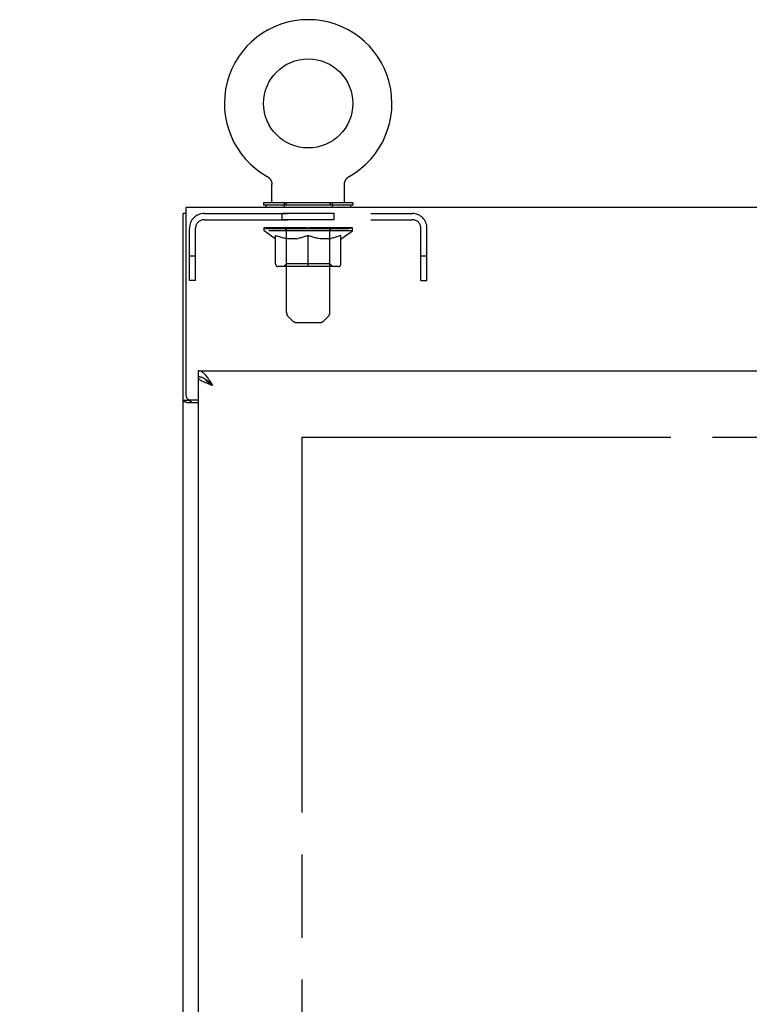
# Model space of a CAD drawing. Header units: inches. Extents: x 0 to 255, y -1 to 165.
# Tile 40 of 76: x 56 to 68, y 114 to 131. Entities that reach past the tile are written whole.
import ezdxf

# ---------------------------------------------------------------- set-up
doc = ezdxf.new("R2010")
doc.units = ezdxf.units.IN
doc.header["$LTSCALE"] = 14.034771
doc.header["$MEASUREMENT"] = 0
doc.linetypes.add('HIDDEN', pattern=[0.2, 0.1, -0.1])
doc.linetypes.add('PHANTOM', pattern=[0.8, 0.45, -0.05, 0.1, -0.05, 0.1, -0.05])
doc.layers.get('0').update_dxf_attribs({"linetype": 'CONTINUOUS'})
for name, color, linetype in [('02___PRT_ALL_AXES', 7, 'CONTINUOUS'), ('AVAILABLE_DOOR_SPACE', 7, 'CONTINUOUS'), ('DEFAULT_2', 8, 'HIDDEN'), ('DIMENSIONS', 7, 'CONTINUOUS')]:
    doc.layers.add(name, color=color, linetype=linetype)
doc.styles.get("Standard").update_dxf_attribs({"font": 'txt', "width": 0.8})
doc.dimstyles.new('DIMSTYLE_3', dxfattribs={"dimtxt": 1.170815, "dimasz": 1.501045, "dimexe": 0.09, "dimexo": 0.07, "dimgap": 0.039, "dimtad": 0, "dimtih": 1, "dimtoh": 1, "dimzin": 4, "dimdsep": 46, "dimtxsty": 'Standard', "dimblk": '_FILLED', "dimblk1": '_FILLED', "dimblk2": '_FILLED', "dimcen": 0.09, "dimadec": 0, "dimazin": 0, "dimtfac": 1, "dimtofl": 0, "dimtmove": 0, "dimatfit": 3, "dimldrblk": '_FILLED', "dimfxl": 0, "dimtolj": 1, "dimtzin": 4, "dimarcsym": 0})

# ---------------------------------------------------------------- blocks, each defined once
blk = doc.blocks.new('_FILLED')
at = {"color": 0, "linetype": 'ByBlock'}
blk.add_solid([(0, 0), (-1, 0.2), (-1, -0.2)], dxfattribs=at)
blk = doc.blocks.new('*D15')
at = {"layer": 'DIMENSIONS', "color": 2, "linetype": 'Continuous'}
for p, q in [((60.92, 103.728), (68.66, 103.728)), ((78.358, 103.728), (74.514, 103.728))]:
    blk.add_line(p, q, dxfattribs=at)
at = {"layer": 'DIMENSIONS', "color": 2, "linetype": 'Continuous', "xscale": 1.5010450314, "yscale": 1.5010450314, "zscale": 1.5010450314, "rotation": 180}
blk.add_blockref('_FILLED', (60.92, 103.728), dxfattribs=at)
at = {"layer": 'DIMENSIONS', "color": 2, "linetype": 'Continuous', "xscale": 1.5010450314, "yscale": 1.5010450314, "zscale": 1.5010450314}
blk.add_blockref('_FILLED', (78.358, 103.728), dxfattribs=at)
at = {"layer": 'DIMENSIONS', "color": 2, "linetype": 'Continuous', "insert": (71.587, 104.314), "char_height": 1.1708, "width": 4.68326, "attachment_point": 2, "line_spacing_factor": 0.9}
blk.add_mtext('17.44', dxfattribs=at)
blk = doc.blocks.new('*D16')
at = {"layer": 'DIMENSIONS', "color": 2, "linetype": 'Continuous'}
for p, q in [((59.17, 106.468), (56.168, 106.468)), ((60.92, 106.468), (63.868, 106.468))]:
    blk.add_line(p, q, dxfattribs=at)
at = {"layer": 'DIMENSIONS', "color": 2, "linetype": 'Continuous', "xscale": 1.5010450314, "yscale": 1.5010450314, "zscale": 1.5010450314}
blk.add_blockref('_FILLED', (59.17, 106.468), dxfattribs=at)
at = {"layer": 'DIMENSIONS', "color": 2, "linetype": 'Continuous', "xscale": 1.5010450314, "yscale": 1.5010450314, "zscale": 1.5010450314, "rotation": 180}
blk.add_blockref('_FILLED', (60.92, 106.468), dxfattribs=at)
at = {"layer": 'DIMENSIONS', "color": 2, "linetype": 'Continuous', "insert": (64.454, 107.053), "char_height": 1.1708, "width": 3.74661, "attachment_point": 1, "line_spacing_factor": 0.9}
blk.add_mtext('1.75', dxfattribs=at)
blk = doc.blocks.new('*D19')
at = {"layer": 'DIMENSIONS', "color": 2, "linetype": 'Continuous'}
for p, q in [((68.999, 123.642), (68.999, 85.688)), ((68.999, 45.392), (68.999, 81.59))]:
    blk.add_line(p, q, dxfattribs=at)
at = {"layer": 'DIMENSIONS', "color": 2, "linetype": 'Continuous', "xscale": 1.5010450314, "yscale": 1.5010450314, "zscale": 1.5010450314}
for p, rotation in [((68.999, 123.642), 90), ((68.999, 45.392), 270)]:
    blk.add_blockref('_FILLED', p, dxfattribs=dict(at, rotation=rotation))
at = {"layer": 'DIMENSIONS', "color": 2, "linetype": 'Continuous', "insert": (68.999, 85.102), "char_height": 1.1708, "width": 4.68326, "attachment_point": 2, "line_spacing_factor": 0.9}
blk.add_mtext('78.25\\Ptyp.', dxfattribs=at)

msp = doc.modelspace()

# ---------------------------------------------------------------- linework, layer by layer
at = {"color": 7, "linetype": 'Continuous'}
for p, q in [((60.334, 128.037), (60.334, 128.037)), ((60.334, 128.037), (60.339, 128.034)), ((60.335, 128.037), (60.336, 128.036)), ((60.339, 128.034), (60.344, 128.031)), ((60.344, 128.031), (60.349, 128.028)), ((60.349, 128.028), (60.354, 128.024)), ((60.354, 128.024), (60.359, 128.02)), ((60.358, 128.02), (60.363, 128.016)), ((60.363, 128.016), (60.367, 128.012)), ((60.367, 128.012), (60.371, 128.008)), ((60.375, 128.004), (60.379, 127.999)), ((60.379, 127.999), (60.383, 127.994)), ((60.383, 127.994), (60.386, 127.989)), ((60.386, 127.99), (60.39, 127.984)), ((60.39, 127.985), (60.393, 127.979)), ((60.393, 127.979), (60.396, 127.974)), ((60.396, 127.974), (60.398, 127.969)), ((61.65, 127.969), (61.653, 127.974)), ((61.653, 127.974), (61.656, 127.979)), ((61.655, 127.979), (61.659, 127.985)), ((61.659, 127.984), (61.662, 127.99)), ((61.662, 127.989), (61.665, 127.994)), ((61.665, 127.994), (61.669, 127.999)), ((61.669, 127.999), (61.673, 128.004)), ((61.673, 128.004), (61.677, 128.008)), ((61.677, 128.008), (61.681, 128.012)), ((61.681, 128.012), (61.685, 128.016)), ((61.685, 128.016), (61.69, 128.02)), ((61.69, 128.02), (61.695, 128.024)), ((61.694, 128.024), (61.699, 128.028)), ((61.699, 128.028), (61.704, 128.031)), ((61.704, 128.031), (61.709, 128.034)), ((61.704, 128.031), (61.705, 128.032)), ((61.709, 128.034), (61.714, 128.037)), ((61.712, 128.036), (61.713, 128.037)), ((60.398, 127.969), (60.401, 127.963)), ((60.401, 127.963), (60.403, 127.958)), ((60.403, 127.958), (60.405, 127.952)), ((60.405, 127.952), (60.407, 127.947)), ((60.407, 127.947), (60.409, 127.941)), ((60.409, 127.941), (60.41, 127.935)), ((60.41, 127.935), (60.411, 127.929)), ((60.411, 127.929), (60.412, 127.923)), ((60.412, 127.923), (60.413, 127.917)), ((60.413, 127.917), (60.414, 127.911)), ((60.414, 127.906), (60.414, 127.9)), ((60.414, 127.615), (60.414, 127.9)), ((61.634, 127.906), (61.635, 127.912)), ((61.634, 127.906), (61.635, 127.911)), ((61.634, 127.9), (61.634, 127.906)), ((61.634, 127.615), (61.634, 127.9)), ((61.635, 127.917), (61.636, 127.923)), ((61.635, 127.911), (61.635, 127.917)), ((61.636, 127.923), (61.637, 127.929)), ((61.637, 127.929), (61.638, 127.935)), ((61.638, 127.935), (61.639, 127.941)), ((61.639, 127.941), (61.641, 127.947)), ((61.641, 127.947), (61.643, 127.952)), ((61.643, 127.952), (61.645, 127.958)), ((61.645, 127.958), (61.647, 127.963)), ((61.647, 127.963), (61.65, 127.969)), ((60.274, 127.595), (60.274, 127.553)), ((61.774, 127.595), (60.274, 127.595)), ((61.774, 127.553), (60.274, 127.553)), ((60.309, 127.553), (60.309, 127.517)), ((61.739, 127.553), (61.739, 127.517)), ((61.774, 127.595), (61.774, 127.553)), ((58.972, 127.413), (58.92, 127.413)), ((59.17, 124.767), (59.17, 124.663)), ((59.293, 124.621), (59.282, 124.628)), ((59.024, 124.265), (58.92, 124.265)), ((59.024, 124.265), (59.024, 124.277))]:
    msp.add_line(p, q, dxfattribs=at)
at = {"color": 3, "linetype": 'Continuous'}
for p, q in [((58.972, 124.337), (58.972, 127.517)), ((106.868, 127.517), (58.972, 127.517)), ((58.92, 37.621), (58.92, 127.413)), ((59.17, 124.767), (81.983, 124.767)), ((59.17, 124.663), (59.17, 44.371)), ((59.17, 124.225), (58.99, 124.225)), ((59.032, 124.277), (59.17, 124.277))]:
    msp.add_line(p, q, dxfattribs=at)
at = {"color": 7, "linetype": 'Continuous'}
for points in [[(60.371, 128.008), (60.375, 128.004), (60.379, 127.999)], [(60.414, 127.912), (60.414, 127.906), (60.414, 127.9)], [(59.282, 124.628), (59.271, 124.635), (59.26, 124.64), (59.249, 124.646), (59.237, 124.65), (59.226, 124.654), (59.215, 124.657), (59.204, 124.66), (59.193, 124.662), (59.181, 124.663), (59.17, 124.663)], [(59.286, 124.626), (59.29, 124.62), (59.295, 124.613), (59.301, 124.606), (59.308, 124.599), (59.316, 124.592), (59.324, 124.585), (59.333, 124.578), (59.342, 124.57), (59.352, 124.563), (59.362, 124.556), (59.373, 124.549), (59.383, 124.542), (59.394, 124.535), (59.405, 124.528), (59.417, 124.521)], [(59.417, 124.521), (59.405, 124.531), (59.394, 124.541), (59.383, 124.551), (59.372, 124.561), (59.361, 124.57), (59.349, 124.58), (59.338, 124.589), (59.327, 124.598), (59.316, 124.606), (59.305, 124.614), (59.293, 124.621)], [(59.039, 124.25), (59.037, 124.252), (59.034, 124.253), (59.032, 124.254), (59.03, 124.256), (59.028, 124.257), (59.027, 124.259), (59.025, 124.261), (59.025, 124.262), (59.024, 124.264), (59.024, 124.265)], [(59.065, 124.225), (59.065, 124.227), (59.064, 124.229), (59.064, 124.231), (59.063, 124.233), (59.062, 124.234), (59.061, 124.236), (59.06, 124.238), (59.058, 124.239), (59.056, 124.241), (59.054, 124.243), (59.052, 124.244), (59.049, 124.245), (59.047, 124.247), (59.045, 124.248), (59.039, 124.25)]]:
    msp.add_lwpolyline(points, dxfattribs=at)
at = {"color": 3, "linetype": 'Continuous'}
for points in [[(59.327, 124.654), (59.316, 124.668), (59.305, 124.682), (59.293, 124.695), (59.282, 124.707), (59.271, 124.718), (59.26, 124.728), (59.249, 124.737), (59.237, 124.745), (59.226, 124.751), (59.215, 124.757), (59.204, 124.761), (59.193, 124.765), (59.181, 124.766), (59.17, 124.767)], [(59.17, 124.663), (59.171, 124.657), (59.172, 124.651), (59.175, 124.645), (59.179, 124.639), (59.183, 124.633), (59.189, 124.627), (59.196, 124.621), (59.203, 124.616), (59.212, 124.61), (59.221, 124.604), (59.231, 124.598), (59.242, 124.592), (59.254, 124.586), (59.267, 124.58)], [(59.267, 124.58), (59.28, 124.574), (59.293, 124.568), (59.308, 124.562), (59.322, 124.556), (59.337, 124.55), (59.353, 124.544), (59.369, 124.538), (59.384, 124.532), (59.417, 124.521)], [(59.417, 124.521), (59.405, 124.538), (59.394, 124.556), (59.383, 124.573), (59.372, 124.59), (59.361, 124.607), (59.349, 124.623), (59.338, 124.639), (59.327, 124.654)], [(58.964, 124.237), (58.956, 124.239), (58.952, 124.241), (58.948, 124.242), (58.944, 124.243), (58.941, 124.245), (58.938, 124.246), (58.935, 124.247), (58.932, 124.249), (58.929, 124.251), (58.927, 124.252), (58.925, 124.254), (58.924, 124.256), (58.922, 124.257), (58.921, 124.259), (58.921, 124.261), (58.92, 124.263), (58.92, 124.265)], [(58.99, 124.225), (58.988, 124.226), (58.985, 124.228), (58.983, 124.229), (58.979, 124.231), (58.976, 124.232), (58.972, 124.234), (58.968, 124.235), (58.964, 124.237)]]:
    msp.add_lwpolyline(points, dxfattribs=at)
at = {"color": 7, "linetype": 'Continuous'}
msp.add_circle((61.024, 129.267), 0.75, dxfattribs=at)
for centre, radius, start, end in [((61.024, 129.267), 1.41, 299.2655, 240.7345), ((60.434, 127.615), 0.02, 180, 270), ((61.614, 127.615), 0.02, 270, 360)]:
    msp.add_arc(centre, radius, start, end, dxfattribs=at)
at = {"color": 3, "linetype": 'Continuous'}
msp.add_arc((59.032, 124.337), 0.06, 180, 270, dxfattribs=at)
at = {"layer": '02___PRT_ALL_AXES', "color": 8, "linetype": 'HIDDEN'}
for p, q in [((60.587, 127.309), (60.587, 127.413)), ((61.462, 127.413), (60.587, 127.413)), ((61.462, 127.309), (61.462, 127.413)), ((61.462, 127.309), (60.587, 127.309))]:
    msp.add_line(p, q, dxfattribs=at)
at = {"layer": 'AVAILABLE_DOOR_SPACE', "color": 4, "linetype": 'PHANTOM'}
for p, q in [((60.92, 123.642), (60.92, 45.392)), ((78.358, 123.642), (60.92, 123.642))]:
    msp.add_line(p, q, dxfattribs=at)
at = {"layer": 'DEFAULT_2', "color": 8, "linetype": 'HIDDEN'}
for p, q in [((60.334, 128.037), (60.334, 128.037)), ((60.343, 128.032), (60.344, 128.031)), ((61.714, 128.037), (61.714, 128.037)), ((60.619, 127.595), (60.619, 127.517)), ((60.659, 125.749), (60.659, 127.565)), ((61.389, 125.749), (61.389, 127.565)), ((61.429, 127.595), (61.429, 127.517)), ((59.271, 127.413), (62.778, 127.413)), ((59.024, 126.288), (59.024, 127.167)), ((59.128, 126.288), (59.128, 127.167)), ((59.271, 127.309), (62.778, 127.309)), ((60.281, 127.12), (60.281, 127.175)), ((60.292, 127.167), (60.292, 127.175)), ((60.303, 127.163), (60.303, 127.167)), ((60.303, 127.163), (61.746, 127.163)), ((60.313, 127.163), (60.313, 127.167)), ((60.314, 127.163), (60.314, 127.167)), ((60.325, 127.167), (60.325, 127.175)), ((60.345, 127.163), (60.345, 127.167)), ((60.347, 127.163), (60.347, 127.167)), ((60.38, 127.167), (60.38, 127.175)), ((60.398, 127.163), (60.398, 127.167)), ((60.401, 127.163), (60.401, 127.167)), ((60.637, 127.167), (60.408, 127.167)), ((60.455, 127.167), (60.455, 127.175)), ((60.456, 127.163), (60.456, 127.167)), ((60.457, 127.163), (60.457, 127.167)), ((60.46, 127.163), (60.46, 127.167)), ((60.469, 127.163), (60.469, 127.167)), ((60.469, 127.163), (60.469, 127.167)), ((60.473, 127.163), (60.473, 127.167)), ((60.477, 127.163), (60.477, 127.168)), ((60.481, 127.163), (60.481, 127.167)), ((60.5, 127.163), (60.5, 127.167)), ((60.518, 127.163), (60.518, 127.167)), ((60.52, 127.163), (60.52, 127.17)), ((60.546, 127.167), (60.546, 127.175)), ((60.546, 127.163), (60.546, 127.167)), ((60.558, 127.163), (60.558, 127.167)), ((60.563, 127.163), (60.563, 127.167)), ((60.571, 127.163), (60.571, 127.167)), ((60.586, 127.163), (60.586, 127.172)), ((60.607, 127.163), (60.607, 127.167)), ((60.61, 127.163), (60.61, 127.167)), ((60.637, 127.163), (60.637, 127.167)), ((60.716, 127.167), (60.65, 127.167)), ((60.652, 127.167), (60.652, 127.175)), ((60.661, 127.163), (60.661, 127.167)), ((60.666, 127.163), (60.666, 127.167)), ((60.673, 127.163), (60.673, 127.173)), ((60.681, 127.163), (60.681, 127.167)), ((60.692, 127.163), (60.692, 127.167)), ((60.716, 127.163), (60.716, 127.167)), ((60.803, 127.167), (60.741, 127.167)), ((60.764, 127.163), (60.764, 127.167)), ((60.77, 127.167), (60.77, 127.175)), ((60.774, 127.163), (60.774, 127.167)), ((60.777, 127.163), (60.777, 127.174)), ((60.78, 127.163), (60.78, 127.167)), ((60.79, 127.163), (60.79, 127.167)), ((60.803, 127.163), (60.803, 127.167)), ((60.898, 127.167), (60.84, 127.167)), ((60.856, 127.163), (60.856, 127.167)), ((60.889, 127.167), (61.024, 127.175)), ((60.895, 127.167), (60.895, 127.175)), ((60.896, 127.175), (60.895, 127.175)), ((60.896, 127.167), (60.896, 127.175)), ((60.896, 127.163), (60.896, 127.167)), ((60.898, 127.163), (60.898, 127.167)), ((60.901, 127.163), (60.901, 127.168)), ((60.902, 127.163), (60.902, 127.167)), ((60.996, 127.167), (60.945, 127.167)), ((60.953, 127.163), (60.953, 127.167)), ((60.996, 127.163), (60.996, 127.167)), ((61.021, 127.167), (61.021, 127.167)), ((61.021, 127.163), (61.021, 127.167)), ((61.021, 127.163), (61.021, 127.167)), ((61.024, 127.167), (61.024, 127.175)), ((61.027, 127.163), (61.027, 127.167)), ((61.027, 127.163), (61.027, 127.167)), ((61.027, 127.167), (61.027, 127.167)), ((61.03, 127.167), (61.103, 127.167)), ((61.052, 127.163), (61.052, 127.167)), ((61.067, 127.167), (61.067, 127.172)), ((61.067, 127.172), (61.159, 127.167)), ((61.092, 127.167), (61.092, 127.171)), ((61.095, 127.163), (61.095, 127.167)), ((61.146, 127.163), (61.146, 127.167)), ((61.148, 127.163), (61.148, 127.168)), ((61.151, 127.163), (61.151, 127.167)), ((61.151, 127.167), (61.208, 127.167)), ((61.153, 127.167), (61.153, 127.175)), ((61.153, 127.167), (61.153, 127.175)), ((61.153, 127.175), (61.153, 127.175)), ((61.153, 127.163), (61.153, 127.167)), ((61.192, 127.163), (61.192, 127.167)), ((61.245, 127.163), (61.245, 127.167)), ((61.245, 127.167), (61.308, 127.167)), ((61.259, 127.163), (61.259, 127.167)), ((61.268, 127.163), (61.268, 127.167)), ((61.271, 127.163), (61.271, 127.174)), ((61.274, 127.163), (61.274, 127.167)), ((61.278, 127.167), (61.278, 127.175)), ((61.284, 127.163), (61.284, 127.167)), ((61.333, 127.163), (61.333, 127.167)), ((61.333, 127.167), (61.398, 127.167)), ((61.356, 127.163), (61.356, 127.167)), ((61.368, 127.163), (61.368, 127.167)), ((61.375, 127.163), (61.375, 127.173)), ((61.382, 127.163), (61.382, 127.167)), ((61.388, 127.163), (61.388, 127.167)), ((61.396, 127.167), (61.396, 127.175)), ((61.411, 127.163), (61.411, 127.167)), ((61.411, 127.167), (61.64, 127.167)), ((61.439, 127.163), (61.439, 127.167)), ((61.441, 127.163), (61.441, 127.167)), ((61.462, 127.163), (61.462, 127.172)), ((61.478, 127.163), (61.478, 127.167)), ((61.485, 127.163), (61.485, 127.167)), ((61.49, 127.163), (61.49, 127.167)), ((61.502, 127.167), (61.502, 127.175)), ((61.502, 127.163), (61.502, 127.167)), ((61.528, 127.163), (61.528, 127.17)), ((61.53, 127.163), (61.53, 127.167)), ((61.548, 127.163), (61.548, 127.167)), ((61.568, 127.163), (61.568, 127.167)), ((61.572, 127.163), (61.572, 127.168)), ((61.575, 127.163), (61.575, 127.167)), ((61.579, 127.163), (61.579, 127.167)), ((61.579, 127.163), (61.579, 127.167)), ((61.589, 127.163), (61.589, 127.167)), ((61.592, 127.163), (61.592, 127.167)), ((61.592, 127.163), (61.592, 127.167)), ((61.594, 127.167), (61.594, 127.175)), ((61.647, 127.163), (61.647, 127.167)), ((61.651, 127.163), (61.651, 127.167)), ((61.668, 127.167), (61.668, 127.175)), ((61.701, 127.163), (61.701, 127.167)), ((61.703, 127.163), (61.703, 127.167)), ((61.723, 127.167), (61.723, 127.175)), ((61.734, 127.163), (61.734, 127.167)), ((61.735, 127.163), (61.735, 127.167)), ((61.746, 127.163), (61.746, 127.167)), ((61.756, 127.167), (61.756, 127.175)), ((61.768, 127.12), (61.768, 127.175)), ((62.92, 126.288), (62.92, 127.167)), ((63.024, 126.288), (63.024, 127.167)), ((60.467, 126.99), (60.281, 127.12)), ((61.768, 127.12), (60.281, 127.12)), ((60.467, 126.99), (60.474, 126.99)), ((60.474, 126.565), (60.474, 127.045)), ((60.474, 127.045), (60.508, 127.031)), ((60.543, 127.02), (60.508, 127.032)), ((60.576, 127.01), (60.542, 127.02)), ((60.609, 127.001), (60.575, 127.01)), ((60.642, 126.995), (60.609, 127.002)), ((60.675, 126.99), (60.642, 126.995)), ((60.658, 126.568), (60.658, 127.117)), ((60.823, 126.99), (60.675, 126.99)), ((60.823, 126.99), (60.856, 126.995)), ((60.889, 127.002), (60.856, 126.995)), ((60.922, 127.01), (60.889, 127.001)), ((60.956, 127.02), (60.922, 127.01)), ((60.99, 127.032), (60.955, 127.02)), ((61.024, 127.045), (60.989, 127.031)), ((61.024, 126.522), (61.024, 127.045)), ((61.024, 127.045), (61.059, 127.031)), ((61.093, 127.02), (61.058, 127.032)), ((61.126, 127.01), (61.092, 127.02)), ((61.16, 127.001), (61.126, 127.01)), ((61.193, 126.995), (61.159, 127.002)), ((61.225, 126.99), (61.192, 126.995)), ((61.373, 126.99), (61.225, 126.99)), ((61.373, 126.99), (61.407, 126.995)), ((61.39, 126.568), (61.39, 127.117)), ((61.44, 127.002), (61.406, 126.995)), ((61.473, 127.01), (61.439, 127.001)), ((61.506, 127.02), (61.472, 127.01)), ((61.54, 127.032), (61.506, 127.02)), ((61.575, 127.045), (61.54, 127.031)), ((61.575, 126.565), (61.575, 127.045)), ((61.575, 126.99), (61.581, 126.99)), ((61.581, 126.99), (61.768, 127.12)), ((59.128, 126.693), (59.024, 126.693)), ((63.024, 126.693), (62.92, 126.693)), ((61.531, 126.522), (60.517, 126.522)), ((60.658, 126.568), (60.612, 126.522)), ((61.39, 126.568), (60.658, 126.568)), ((61.39, 126.568), (61.437, 126.522)), ((59.128, 126.288), (59.024, 126.288)), ((62.92, 126.288), (63.024, 126.288)), ((60.76, 125.607), (60.688, 125.679)), ((61.288, 125.607), (61.36, 125.679)), ((60.831, 125.578), (61.218, 125.578))]:
    msp.add_line(p, q, dxfattribs=at)
for centre, radius, start, end in [((60.629, 127.565), 0.03, 0, 90), ((61.419, 127.565), 0.03, 90, 180), ((59.271, 127.167), 0.246, 90, 180), ((62.778, 127.167), 0.246, 0, 90), ((59.271, 127.167), 0.142, 90, 180), ((60.612, 127.117), 0.0466, 0, 90), ((61.437, 127.117), 0.0466, 90, 180), ((62.778, 127.167), 0.142, 0, 90), ((60.517, 126.565), 0.0434, 180, 270), ((61.531, 126.565), 0.0434, 270, 360), ((60.759, 125.749), 0.1, 180, 225), ((61.289, 125.749), 0.1, 315, 360), ((60.831, 125.678), 0.1, 225, 270), ((61.218, 125.678), 0.1, 270, 315)]:
    msp.add_arc(centre, radius, start, end, dxfattribs=at)
for centre, major_axis, ratio, start_param, end_param in [((61.024, 127.175), (0.743, 0.008), 0.059247, 2.966439, 3.140971), ((60.257, 127.161), (0.232, 0), 0.060167, 0.426548, 1.470503), ((61.024, 127.175), (0.744, 0), 0.060167, 3.141593, 3.316126), ((60.257, 127.153), (0.232, 0.002), 0.059247, 1.374323, 1.469882), ((61.024, 127.175), (0.743, 0.015), 0.056515, 2.79136, 2.965893), ((60.229, 127.161), (0.232, 0.002), 0.059247, 0.251393, 1.295349), ((60.309, 127.161), (0.232, -0.002), 0.059247, 0.601702, 1.645657), ((61.024, 127.175), (0.743, -0.008), 0.059247, -2.966439, -2.791906), ((60.309, 127.153), (0.232, 0), 0.060167, 1.549477, 1.645036), ((60.229, 127.153), (0.232, 0.005), 0.056515, 1.199244, 1.294804), ((60.313, 127.156), (0.192, 0.002), 0.059247, 1.051627, 1.625044), ((60.29, 127.156), (0.192, 0.004), 0.056515, 0.876548, 1.449966), ((60.358, 127.156), (0.192, 0), 0.060167, 1.226781, 1.800198), ((61.024, 127.175), (0.743, 0.022), 0.052059, 2.616423, 2.790956), ((60.225, 127.161), (0.232, 0.005), 0.056515, 0.076315, 1.120271), ((60.383, 127.161), (0.232, -0.005), 0.056515, 0.77678, 1.820736), ((61.024, 127.175), (0.743, -0.015), 0.056515, -2.79136, -2.616827), ((60.383, 127.153), (0.232, -0.002), 0.059247, 1.724631, 1.82019), ((60.225, 127.153), (0.232, 0.007), 0.052059, 1.024308, 1.119867), ((60.289, 127.156), (0.192, 0.006), 0.052059, 0.701611, 1.275029), ((60.423, 127.156), (0.192, -0.002), 0.059247, 1.401935, 1.975352), ((61.024, 127.175), (0.743, 0.029), 0.046022, 2.441677, 2.61621), ((60.475, 127.161), (0.232, -0.007), 0.052059, 0.951717, 1.995673), ((60.245, 127.161), (0.232, 0.007), 0.052059, -0.098622, 0.945334), ((61.024, 127.175), (0.743, -0.022), 0.052059, -2.616423, -2.441891), ((60.475, 127.153), (0.232, -0.005), 0.056515, 1.899709, 1.995269), ((60.245, 127.153), (0.232, 0.009), 0.046022, 0.849561, 0.945121), ((60.311, 127.156), (0.192, 0.007), 0.046022, 0.526865, 1.100283), ((60.506, 127.156), (0.192, -0.004), 0.056515, 1.577013, 2.150431), ((61.024, 127.175), (0.743, 0.034), 0.038593, 2.267147, 2.44168), ((60.585, 127.161), (0.232, -0.009), 0.046022, 1.126463, 2.170419), ((60.289, 127.161), (0.232, 0.009), 0.046022, -0.273368, 0.770588), ((61.024, 127.175), (0.743, -0.029), 0.046022, -2.441677, -2.267144), ((60.585, 127.153), (0.232, -0.007), 0.052059, 2.074646, 2.170205), ((60.289, 127.153), (0.232, 0.011), 0.038593, 0.675031, 0.77059), ((60.354, 127.156), (0.192, 0.009), 0.038593, 0.352335, 0.925752), ((60.605, 127.156), (0.192, -0.006), 0.052059, 1.75195, 2.325367), ((61.024, 127.175), (0.743, 0.039), 0.030002, 2.09283, 2.267363), ((60.708, 127.161), (0.232, -0.011), 0.038593, 1.300994, 2.344949), ((60.355, 127.161), (0.232, 0.011), 0.038593, -0.447899, 0.596057), ((61.024, 127.175), (0.743, -0.034), 0.038593, -2.267147, -2.092614), ((60.708, 127.153), (0.232, -0.009), 0.046022, 2.249392, 2.344952), ((60.355, 127.153), (0.232, 0.012), 0.030002, 0.500714, 0.596274), ((60.418, 127.156), (0.192, 0.01), 0.030002, 0.178018, 0.751436), ((60.717, 127.156), (0.192, -0.007), 0.046022, 1.926696, 2.500114), ((60.441, 127.161), (0.232, 0.012), 0.030002, -0.622215, 0.421741), ((61.024, 127.175), (0.743, 0.042), 0.020513, 1.918702, 2.093235), ((60.841, 127.161), (0.232, -0.012), 0.030002, 1.47531, 2.519266), ((61.024, 127.175), (0.743, -0.039), 0.030002, -2.09283, -1.918297), ((60.841, 127.153), (0.232, -0.011), 0.038593, 2.423923, 2.519482), ((60.441, 127.153), (0.232, 0.013), 0.020513, 0.326586, 0.422146), ((60.5, 127.156), (0.192, 0.011), 0.020513, 0.00389, 0.577307), ((60.838, 127.156), (0.192, -0.009), 0.038593, 2.101227, 2.674644), ((60.545, 127.161), (0.232, 0.013), 0.020513, -0.796343, 0.247613), ((61.024, 127.175), (0.743, 0.044), 0.010411, 1.744712, 1.919245), ((60.979, 127.161), (0.232, -0.013), 0.020513, 1.649438, 2.693394), ((61.024, 127.175), (0.743, -0.042), 0.020513, -1.918702, -1.744169), ((60.979, 127.153), (0.232, -0.012), 0.030002, 2.598239, 2.693799), ((60.545, 127.153), (0.232, 0.014), 0.010411, 0.152596, 0.248156), ((60.598, 127.156), (0.192, 0.011), 0.010411, 6.113086, 6.686503), ((60.964, 127.156), (0.192, -0.01), 0.030002, 2.275543, 2.848961), ((60.664, 127.161), (0.232, 0.014), 0.010411, -0.970333, -0.000837), ((61.118, 127.161), (0.232, -0.014), 0.010411, 1.823428, 2.867384), ((61.024, 127.175), (0.743, -0.044), 0.010411, -1.744712, -1.56247), ((61.118, 127.153), (0.232, -0.013), 0.020513, 2.772368, 2.867927), ((61.093, 127.156), (0.192, -0.011), 0.020513, 2.449671, 3.023089), ((60.93, 127.161), (0.232, 0.014), 0.010411, 0.274209, 1.318165), ((60.829, 127.156), (0.192, 0.011), 0.010411, -0.000452, 0.517932), ((60.793, 127.153), (0.232, 0.014), 0.010411, 0.099676, 0.195236), ((61.024, 127.175), (0.743, 0.044), 0.010411, -1.571413, -1.39688), ((61.219, 127.156), (0.192, -0.011), 0.010411, 2.623661, 3.141974), ((61.255, 127.153), (0.232, -0.014), 0.010411, 2.734394, 2.946357), ((61.07, 127.161), (0.232, 0.013), 0.020513, 0.448199, 1.492154), ((60.955, 127.156), (0.192, 0.011), 0.020513, 0.118504, 0.691921), ((60.93, 127.153), (0.232, 0.013), 0.020513, 0.273666, 0.369225), ((61.024, 127.175), (0.743, 0.042), 0.020513, -1.397424, -1.222891), ((61.384, 127.161), (0.232, -0.014), 0.010411, -3.140756, -2.17126), ((61.024, 127.175), (0.743, -0.044), 0.010411, 1.222347, 1.39688), ((61.208, 127.161), (0.232, 0.012), 0.030002, 0.622327, 1.666283), ((61.084, 127.156), (0.192, 0.01), 0.030002, 0.292632, 0.86605), ((61.451, 127.156), (0.192, -0.011), 0.010411, 2.738275, 3.311692), ((61.503, 127.161), (0.232, -0.013), 0.020513, 2.89398, 3.937936), ((61.07, 127.153), (0.232, 0.012), 0.030002, 0.447794, 0.543354), ((61.503, 127.153), (0.232, -0.014), 0.010411, 2.893437, 2.988996), ((61.024, 127.175), (0.743, 0.039), 0.030002, -1.223295, -1.048762), ((61.024, 127.175), (0.743, -0.042), 0.020513, 1.048358, 1.222891), ((61.34, 127.161), (0.232, 0.011), 0.038593, 0.796643, 1.840599), ((61.211, 127.156), (0.192, 0.009), 0.038593, 0.466948, 1.040366), ((61.549, 127.156), (0.192, -0.011), 0.020513, 2.564285, 3.137703), ((61.607, 127.161), (0.232, -0.012), 0.030002, 2.719852, 3.763807), ((61.463, 127.161), (0.232, 0.009), 0.046022, 0.971174, 2.01513), ((61.208, 127.153), (0.232, 0.011), 0.038593, 0.62211, 0.71767), ((61.607, 127.153), (0.232, -0.013), 0.020513, 2.719447, 2.815007), ((61.024, 127.175), (0.743, 0.034), 0.038593, -1.048979, -0.874446), ((61.024, 127.175), (0.743, -0.039), 0.030002, 0.874229, 1.048762), ((61.332, 127.156), (0.192, 0.007), 0.046022, 0.641479, 1.214897), ((61.573, 127.161), (0.232, 0.007), 0.052059, 1.14592, 2.189876), ((61.631, 127.156), (0.192, -0.01), 0.030002, 2.390157, 2.963574), ((61.694, 127.161), (0.232, -0.011), 0.038593, 2.545535, 3.589491), ((61.443, 127.156), (0.192, 0.006), 0.052059, 0.816225, 1.389643), ((61.34, 127.153), (0.232, 0.009), 0.046022, 0.796641, 0.892201), ((61.694, 127.153), (0.232, -0.012), 0.030002, 2.545319, 2.640878), ((61.666, 127.161), (0.232, 0.005), 0.056515, 1.320857, 2.364813), ((61.024, 127.175), (0.743, 0.029), 0.046022, -0.874448, -0.699915), ((61.024, 127.175), (0.743, -0.034), 0.038593, 0.699913, 0.874446), ((61.76, 127.161), (0.232, -0.009), 0.046022, 2.371005, 3.41496), ((61.694, 127.156), (0.192, -0.009), 0.038593, 2.21584, 2.789258), ((61.542, 127.156), (0.192, 0.004), 0.056515, 0.991162, 1.564579), ((61.739, 127.161), (0.232, 0.002), 0.059247, 1.495935, 2.539891), ((61.803, 127.161), (0.232, -0.007), 0.052059, 2.196258, 3.240214), ((61.738, 127.156), (0.192, -0.007), 0.046022, 2.04131, 2.614727), ((61.463, 127.153), (0.232, 0.007), 0.052059, 0.971387, 1.066947), ((61.76, 127.153), (0.232, -0.011), 0.038593, 2.371002, 2.466562), ((61.791, 127.161), (0.232, 0), 0.060167, 1.671089, 2.715045), ((61.824, 127.161), (0.232, -0.005), 0.056515, 2.021322, 3.065278), ((61.626, 127.156), (0.192, 0.002), 0.059247, 1.16624, 1.739658), ((61.024, 127.175), (0.743, 0.022), 0.052059, -0.699702, -0.525169), ((61.024, 127.175), (0.743, -0.029), 0.046022, 0.525382, 0.699915), ((61.819, 127.161), (0.232, -0.002), 0.059247, 1.846243, 2.890199), ((61.759, 127.156), (0.192, -0.006), 0.052059, 1.866564, 2.439981), ((61.69, 127.156), (0.192, 0), 0.060167, 1.341394, 1.914812), ((61.758, 127.156), (0.192, -0.004), 0.056515, 1.691627, 2.265045), ((61.735, 127.156), (0.192, -0.002), 0.059247, 1.516549, 2.089966), ((61.573, 127.153), (0.232, 0.005), 0.056515, 1.146324, 1.241883), ((61.803, 127.153), (0.232, -0.009), 0.046022, 2.196472, 2.292031), ((61.024, 127.175), (0.743, 0.015), 0.056515, -0.524765, -0.350233), ((61.024, 127.175), (0.743, -0.022), 0.052059, 0.350636, 0.525169), ((61.666, 127.153), (0.232, 0.002), 0.059247, 1.321402, 1.416962), ((61.824, 127.153), (0.232, -0.007), 0.052059, 2.021726, 2.117285), ((61.024, 127.175), (0.743, 0.008), 0.059247, -0.349687, -0.175154), ((61.024, 127.175), (0.743, -0.015), 0.056515, 0.1757, 0.350233), ((61.739, 127.153), (0.232, 0), 0.060167, 1.496556, 1.592116), ((61.819, 127.153), (0.232, -0.005), 0.056515, 1.846789, 1.942348), ((61.791, 127.153), (0.232, -0.002), 0.059247, 1.67171, 1.76727), ((61.024, 127.175), (0.744, 0), 0.060167, -0.174533, 0), ((61.024, 127.175), (0.743, -0.008), 0.059247, 0.000621, 0.175154)]:
    msp.add_ellipse(centre, major_axis=major_axis, ratio=ratio, start_param=start_param, end_param=end_param, dxfattribs=at)

# ---------------------------------------------------------------- dimensions: what is measured, and where the dimension line sits
at = {"layer": 'DIMENSIONS', "color": 2, "linetype": 'Continuous'}
dim = msp.add_linear_dim(base=(59.17, 106.468), p1=(60.92, 123.642), p2=(59.17, 98.052), angle=180, dimstyle='DIMSTYLE_3', dxfattribs=at)
dim.commit()
dim.dimension.update_dxf_attribs({"geometry": '*D16', "text_midpoint": (66.327, 106.468), "dimtype": 160})
dim = msp.add_linear_dim(base=(78.358, 103.728), p1=(60.92, 123.642), p2=(78.358, 123.642), dimstyle='DIMSTYLE_3', dxfattribs=at)
dim.commit()
dim.dimension.update_dxf_attribs({"geometry": '*D15', "text_midpoint": (71.587, 103.728), "dimtype": 160})
dim = msp.add_linear_dim(base=(68.999, 45.392), p1=(78.358, 123.642), p2=(78.358, 45.392), angle=270, text='<>\\Ptyp.', dimstyle='DIMSTYLE_3', dxfattribs=at)
dim.commit()
dim.dimension.update_dxf_attribs({"geometry": '*D19', "text_midpoint": (68.999, 83.639), "dimtype": 160})

doc.saveas('drawing.dxf')
